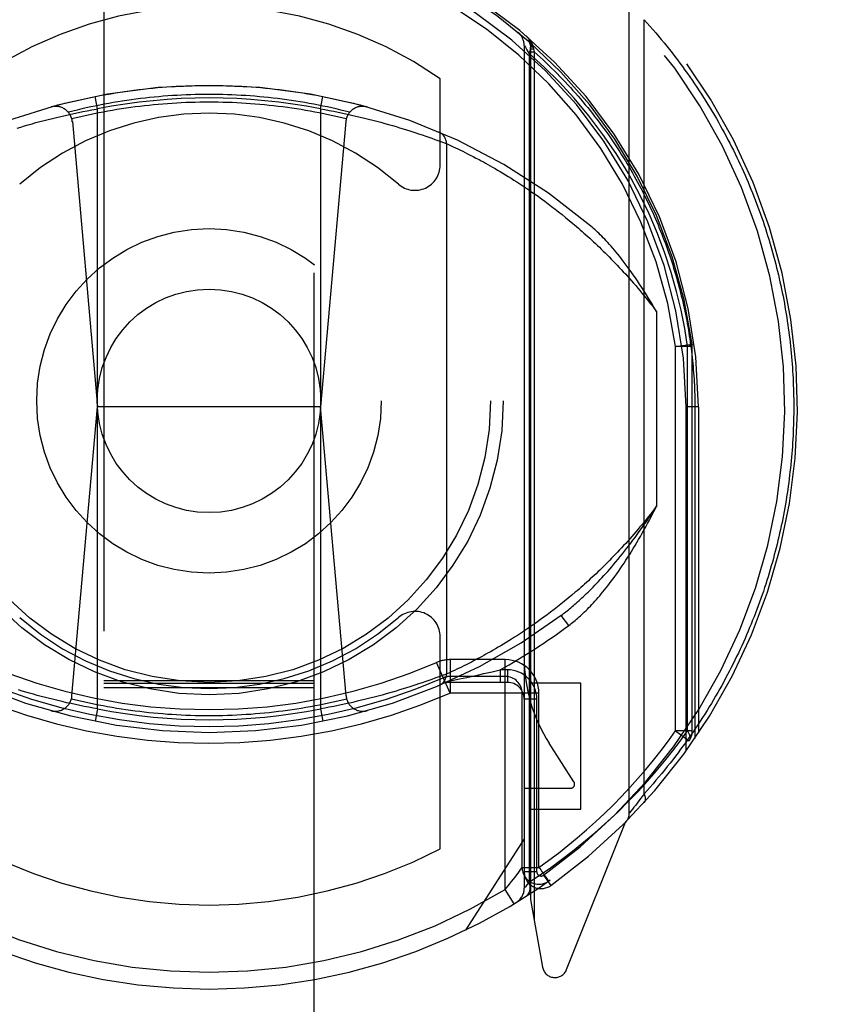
# Model space of a CAD drawing. Header units: inches. Extents: x 0 to 200, y 0 to 130.
# Tile 16 of 91: x 58.438 to 59.393, y 37.773 to 38.945. Entities that reach past the tile are written whole.
import ezdxf

# ---------------------------------------------------------------- set-up
doc = ezdxf.new("R2010")
doc.units = ezdxf.units.IN
doc.header["$LTSCALE"] = 11.011777
doc.header["$MEASUREMENT"] = 0
doc.linetypes.add('HIDDEN', pattern=[0.2, 0.1, -0.1])
doc.layers.get('0').update_dxf_attribs({"linetype": 'CONTINUOUS'})
doc.layers.add('DEFAULT_2', color=8, linetype='HIDDEN')
doc.layers.add('DIMENSIONS', color=7, linetype='CONTINUOUS')
doc.styles.get("Standard").update_dxf_attribs({"font": 'arial.ttf'})
doc.dimstyles.new('DIMSTYLE_1', dxfattribs={"dimtxt": 0.883298, "dimasz": 1.17773, "dimexe": 0.09, "dimexo": 0.07, "dimgap": 0.0375, "dimtad": 0, "dimtih": 1, "dimtoh": 1, "dimzin": 4, "dimdsep": 46, "dimtxsty": 'Standard', "dimblk": '_FILLED', "dimblk1": '_FILLED', "dimblk2": '_FILLED', "dimcen": 0.09, "dimazin": 1, "dimtfac": 1, "dimtofl": 0, "dimtmove": 0, "dimatfit": 3, "dimldrblk": '_FILLED', "dimfxl": 0, "dimtolj": 1, "dimtzin": 4, "dimarcsym": 0})

# ---------------------------------------------------------------- blocks, each defined once
blk = doc.blocks.new('_FILLED')
at = {"color": 0, "linetype": 'ByBlock'}
blk.add_solid([(0, 0), (-1, 0.2), (-1, -0.2)], dxfattribs=at)
blk = doc.blocks.new('*D13')
at = {"layer": 'DIMENSIONS', "color": 2, "linetype": 'Continuous'}
for p, q in [((57.8507, 72.5863), (55.5903, 72.5863)), ((61.4757, 72.5863), (63.8312, 72.5863))]:
    blk.add_line(p, q, dxfattribs=at)
at = {"layer": 'DIMENSIONS', "color": 2, "linetype": 'Continuous', "xscale": 1.1777301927, "yscale": 1.1777301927, "zscale": 1.1777301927}
blk.add_blockref('_FILLED', (57.8507, 72.5863), dxfattribs=at)
at = {"layer": 'DIMENSIONS', "color": 2, "linetype": 'Continuous', "xscale": 1.1777301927, "yscale": 1.1777301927, "zscale": 1.1777301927, "rotation": 180}
blk.add_blockref('_FILLED', (61.4757, 72.5863), dxfattribs=at)
at = {"layer": 'DIMENSIONS', "color": 2, "linetype": 'Continuous', "insert": (55.1486, 73.0279), "char_height": 0.8833, "width": 2.400337, "attachment_point": 3, "line_spacing_factor": 0.9}
blk.add_mtext('3.63', dxfattribs=at)

msp = doc.modelspace()

# ---------------------------------------------------------------- linework, layer by layer
at = {"layer": 'DEFAULT_2', "color": 8, "linetype": 'HIDDEN'}
for p, q in [((58.5382, 61.3423), (58.5382, 35.3405)), ((58.7882, 35.3405), (58.7882, 61.3423)), ((59.1632, 38.0007), (59.1632, 38.9682)), ((59.1808, 38.0238), (59.1808, 38.9451)), ((59.0382, 38.9146), (59.0382, 37.9115)), ((59.0385, 38.914), (59.0396, 38.9123)), ((59.0396, 38.9123), (59.0414, 38.9092)), ((59.0414, 38.9092), (59.0441, 38.9047)), ((59.0441, 38.9048), (59.0441, 37.9188)), ((59.0457, 38.9144), (59.0457, 38.9144)), ((59.0457, 38.9144), (59.0457, 37.8982)), ((59.0457, 38.9106), (59.0491, 38.9106)), ((59.0457, 38.9068), (59.0501, 38.9068)), ((59.0487, 38.9132), (59.0489, 38.9125)), ((59.0489, 38.9125), (59.0491, 38.9106)), ((59.0491, 38.9106), (59.0501, 38.9068)), ((59.0501, 38.9068), (59.0501, 37.8733)), ((58.9382, 38.7721), (58.9382, 38.8749)), ((58.5307, 38.839), (58.5278, 38.8538)), ((58.7957, 38.839), (58.7986, 38.8538)), ((58.5025, 38.8335), (58.5078, 38.8346)), ((58.5078, 38.8346), (58.5131, 38.8357)), ((58.5131, 38.8357), (58.5183, 38.8368)), ((58.5183, 38.8368), (58.5236, 38.8378)), ((58.5307, 38.1249), (58.5307, 38.839)), ((58.7957, 38.839), (58.801, 38.8381)), ((58.7957, 38.839), (58.7957, 38.1249)), ((58.801, 38.8381), (58.8063, 38.8371)), ((58.8063, 38.8371), (58.8116, 38.8361)), ((58.8116, 38.8361), (58.8169, 38.835)), ((58.8169, 38.835), (58.8222, 38.8339)), ((58.4526, 38.8213), (58.4573, 38.8226)), ((58.4573, 38.8226), (58.462, 38.8238)), ((58.462, 38.8238), (58.4669, 38.8251)), ((58.4669, 38.8251), (58.4718, 38.8264)), ((58.4718, 38.8264), (58.4768, 38.8276)), ((58.4768, 38.8276), (58.4818, 38.8288)), ((58.4818, 38.8288), (58.4869, 38.8301)), ((58.4869, 38.8301), (58.4921, 38.8312)), ((58.4921, 38.8312), (58.4973, 38.8324)), ((58.4973, 38.8324), (58.5025, 38.8335)), ((58.5006, 38.8238), (58.5307, 38.4845)), ((58.8259, 38.8238), (58.7957, 38.4845)), ((58.8222, 38.8339), (58.8274, 38.8328)), ((58.8274, 38.8328), (58.8326, 38.8316)), ((58.8326, 38.8316), (58.8378, 38.8305)), ((58.8378, 38.8305), (58.8429, 38.8293)), ((58.8429, 38.8293), (58.848, 38.828)), ((58.848, 38.828), (58.853, 38.8268)), ((58.853, 38.8268), (58.8579, 38.8255)), ((58.8579, 38.8255), (58.8628, 38.8243)), ((58.8628, 38.8243), (58.8676, 38.823)), ((58.8676, 38.823), (58.8723, 38.8217)), ((58.4351, 38.8162), (58.4393, 38.8174)), ((58.4393, 38.8174), (58.4436, 38.8187)), ((58.4436, 38.8187), (58.4481, 38.82)), ((58.4481, 38.82), (58.4526, 38.8213)), ((58.8723, 38.8217), (58.8769, 38.8204)), ((58.8769, 38.8204), (58.8813, 38.8191)), ((58.8813, 38.8191), (58.8857, 38.8179)), ((58.8857, 38.8179), (58.89, 38.8166)), ((58.89, 38.8166), (58.8941, 38.8153)), ((58.8941, 38.8153), (58.8981, 38.8141)), ((58.8981, 38.8141), (58.902, 38.8129)), ((58.902, 38.8129), (58.9057, 38.8117)), ((58.9057, 38.8117), (58.9092, 38.8105)), ((58.9092, 38.8105), (58.9126, 38.8094)), ((58.9126, 38.8094), (58.9169, 38.808)), ((58.9169, 38.808), (58.921, 38.8066)), ((58.921, 38.8066), (58.9247, 38.8053)), ((58.9247, 38.8053), (58.9281, 38.8041)), ((58.9281, 38.8041), (58.932, 38.8027)), ((58.932, 38.8027), (58.9354, 38.8015)), ((58.9354, 38.8015), (58.9388, 38.8002)), ((58.9388, 38.8002), (58.9423, 38.7989)), ((58.9423, 38.7989), (58.9455, 38.7977)), ((58.9455, 38.7977), (58.9456, 38.7976)), ((58.9456, 38.7976), (58.9457, 38.7976)), ((58.9457, 38.7976), (58.9458, 38.7976)), ((58.9457, 38.7976), (58.9457, 38.1664)), ((58.9458, 38.7976), (58.9482, 38.7965)), ((58.9482, 38.7965), (58.9511, 38.7951)), ((58.9511, 38.7951), (58.9538, 38.7939)), ((58.9538, 38.7939), (58.9563, 38.7927)), ((58.9563, 38.7927), (58.9592, 38.7913)), ((58.9592, 38.7913), (58.9624, 38.7898)), ((58.9624, 38.7898), (58.965, 38.7885)), ((58.965, 38.7885), (58.9678, 38.7871)), ((58.9678, 38.7871), (58.9708, 38.7856)), ((58.9708, 38.7856), (58.974, 38.784)), ((58.974, 38.784), (58.9773, 38.7823)), ((58.9773, 38.7823), (58.9808, 38.7805)), ((58.9808, 38.7805), (58.9844, 38.7786)), ((58.9844, 38.7786), (58.987, 38.7772)), ((58.987, 38.7772), (58.9896, 38.7758)), ((58.9896, 38.7758), (58.9922, 38.7743)), ((58.9922, 38.7743), (58.995, 38.7728)), ((58.995, 38.7728), (58.9978, 38.7712)), ((58.9978, 38.7712), (59.0006, 38.7696)), ((59.0006, 38.7696), (59.0036, 38.7679)), ((59.0036, 38.7679), (59.0066, 38.7661)), ((59.0066, 38.7661), (59.0096, 38.7643)), ((59.0096, 38.7643), (59.0128, 38.7624)), ((59.0128, 38.7624), (59.016, 38.7605)), ((59.016, 38.7605), (59.0192, 38.7585)), ((59.0192, 38.7585), (59.0225, 38.7564)), ((59.0225, 38.7564), (59.0259, 38.7543)), ((59.0259, 38.7543), (59.0294, 38.7521)), ((59.0294, 38.7521), (59.0328, 38.7498)), ((59.0328, 38.7498), (59.0364, 38.7475)), ((59.0364, 38.7475), (59.04, 38.7451)), ((59.04, 38.7451), (59.0437, 38.7426)), ((59.0437, 38.7426), (59.0474, 38.74)), ((59.0474, 38.74), (59.0512, 38.7374)), ((59.0512, 38.7374), (59.055, 38.7347)), ((59.055, 38.7347), (59.0589, 38.7319)), ((59.0589, 38.7319), (59.0628, 38.729)), ((59.0628, 38.729), (59.0668, 38.726)), ((59.0668, 38.726), (59.0708, 38.723)), ((59.0708, 38.723), (59.0749, 38.7198)), ((59.0749, 38.7198), (59.079, 38.7166)), ((59.079, 38.7166), (59.0832, 38.7133)), ((59.0832, 38.7133), (59.0874, 38.7099)), ((59.0874, 38.7099), (59.0917, 38.7063)), ((59.1957, 38.5979), (59.1957, 38.3661)), ((59.2182, 38.5561), (59.238, 38.5588)), ((59.2182, 38.0986), (59.2182, 38.5562)), ((59.2382, 38.5561), (59.2182, 38.5561)), ((59.2324, 38.0986), (59.2324, 38.5562)), ((59.2382, 38.5561), (59.238, 38.5588)), ((59.2382, 38.0986), (59.2382, 38.5561)), ((58.5001, 38.1403), (58.5307, 38.4845)), ((58.7957, 38.4845), (58.5307, 38.4845)), ((58.8263, 38.1403), (58.7957, 38.4845)), ((59.2457, 38.4845), (59.2307, 38.4844)), ((59.2307, 38.0747), (59.2307, 38.4844)), ((59.2457, 38.4845), (59.2413, 38.4844)), ((59.2413, 38.4844), (59.2413, 38.0898)), ((59.2457, 38.4845), (59.2457, 38.0963)), ((59.099, 38.2637), (59.0947, 38.2601)), ((59.0819, 38.2496), (59.0778, 38.2464)), ((59.0861, 38.253), (59.0819, 38.2496)), ((59.0904, 38.2565), (59.0861, 38.253)), ((59.0947, 38.2601), (59.0904, 38.2565)), ((59.0656, 38.237), (59.0616, 38.2341)), ((59.0696, 38.2401), (59.0656, 38.237)), ((59.0737, 38.2432), (59.0696, 38.2401)), ((59.0778, 38.2464), (59.0737, 38.2432)), ((59.0501, 38.2258), (59.0463, 38.2232)), ((59.0539, 38.2285), (59.0501, 38.2258)), ((59.0577, 38.2312), (59.0539, 38.2285)), ((59.0616, 38.2341), (59.0577, 38.2312)), ((59.0912, 38.2242), (59.0822, 38.2362)), ((59.0336, 38.2146), (59.0301, 38.2123)), ((59.0372, 38.217), (59.0336, 38.2146)), ((59.0463, 38.2232), (59.0426, 38.2206)), ((58.9382, 37.9582), (58.9382, 38.2109)), ((59.0134, 38.2019), (59.0103, 38.2)), ((59.0166, 38.2039), (59.0134, 38.2019)), ((59.0199, 38.2059), (59.0166, 38.2039)), ((59.0232, 38.208), (59.0199, 38.2059)), ((59.0266, 38.2101), (59.0232, 38.208)), ((59.0301, 38.2123), (59.0266, 38.2101)), ((58.9927, 38.1899), (58.99, 38.1884)), ((58.9955, 38.1915), (58.9927, 38.1899)), ((58.9983, 38.193), (58.9955, 38.1915)), ((59.0012, 38.1947), (58.9983, 38.193)), ((59.0042, 38.1964), (59.0012, 38.1947)), ((59.0072, 38.1982), (59.0042, 38.1964)), ((59.0103, 38.2), (59.0072, 38.1982)), ((58.9499, 38.1435), (58.934, 38.1802)), ((59.0157, 38.1835), (58.9499, 38.1835)), ((58.9499, 38.1835), (58.9499, 38.1435)), ((58.9722, 38.179), (58.9691, 38.1775)), ((58.9754, 38.1807), (58.9722, 38.179)), ((58.9788, 38.1824), (58.9754, 38.1807)), ((58.9824, 38.1843), (58.9788, 38.1824)), ((58.9849, 38.1856), (58.9824, 38.1843)), ((58.9874, 38.187), (58.9849, 38.1856)), ((58.99, 38.1884), (58.9874, 38.187)), ((59.0157, 37.91), (59.0157, 38.1835)), ((58.9457, 38.1664), (58.9456, 38.1663)), ((58.9466, 38.1668), (58.9458, 38.1664)), ((58.9494, 38.168), (58.9466, 38.1668)), ((58.9522, 38.1693), (58.9494, 38.168)), ((58.9551, 38.1707), (58.9522, 38.1693)), ((58.9579, 38.172), (58.9551, 38.1707)), ((58.961, 38.1735), (58.9579, 38.172)), ((58.9635, 38.1747), (58.961, 38.1735)), ((58.9662, 38.176), (58.9635, 38.1747)), ((58.9691, 38.1775), (58.9662, 38.176)), ((58.981, 38.1648), (58.9902, 38.1669)), ((58.9902, 38.1669), (58.9999, 38.1692)), ((58.9999, 38.1692), (59.0097, 38.1715)), ((59.0182, 38.1715), (59.0097, 38.1715)), ((59.0097, 38.1715), (59.0097, 38.1565)), ((59.0182, 38.1715), (59.0182, 38.1565)), ((58.5382, 38.1587), (58.7882, 38.1587)), ((58.5382, 38.1555), (58.7882, 38.1555)), ((58.9169, 38.156), (58.9126, 38.1546)), ((58.921, 38.1574), (58.9169, 38.156)), ((58.9247, 38.1587), (58.921, 38.1574)), ((58.9281, 38.1599), (58.9247, 38.1587)), ((58.932, 38.1613), (58.9281, 38.1599)), ((58.9354, 38.1625), (58.932, 38.1613)), ((58.9388, 38.1638), (58.9354, 38.1625)), ((58.9423, 38.1651), (58.9388, 38.1638)), ((58.9456, 38.1663), (58.9423, 38.1651)), ((59.0182, 38.1565), (58.9457, 38.1565)), ((58.9487, 38.1578), (58.9611, 38.1605)), ((59.0157, 38.1635), (58.9499, 38.1635)), ((58.9611, 38.1605), (58.9699, 38.1624)), ((58.9699, 38.1624), (58.9786, 38.1643)), ((58.9786, 38.1643), (58.981, 38.1648)), ((59.1057, 38.1554), (59.0457, 38.1554)), ((59.1057, 38.0054), (59.1057, 38.1554)), ((58.4407, 38.1461), (58.4365, 38.1474)), ((58.4451, 38.1448), (58.4407, 38.1461)), ((58.4496, 38.1435), (58.4451, 38.1448)), ((58.4542, 38.1423), (58.4496, 38.1435)), ((58.5382, 38.1504), (58.7882, 38.1504)), ((58.8784, 38.144), (58.8738, 38.1427)), ((58.8813, 38.1448), (58.8784, 38.144)), ((58.8857, 38.1461), (58.8813, 38.1448)), ((58.89, 38.1474), (58.8857, 38.1461)), ((58.8941, 38.1486), (58.89, 38.1474)), ((58.8981, 38.1499), (58.8941, 38.1486)), ((58.902, 38.1511), (58.8981, 38.1499)), ((58.9057, 38.1523), (58.902, 38.1511)), ((58.9092, 38.1534), (58.9057, 38.1523)), ((58.9126, 38.1546), (58.9092, 38.1534)), ((59.0557, 38.1435), (58.9498, 38.1435)), ((59.0357, 37.9362), (59.0357, 38.1435)), ((59.0557, 37.9362), (59.0557, 38.1435)), ((58.4589, 38.141), (58.4542, 38.1423)), ((58.4636, 38.1397), (58.4589, 38.141)), ((58.4685, 38.1384), (58.4636, 38.1397)), ((58.4734, 38.1372), (58.4685, 38.1384)), ((58.4785, 38.1359), (58.4734, 38.1372)), ((58.4835, 38.1347), (58.4785, 38.1359)), ((58.4886, 38.1335), (58.4835, 38.1347)), ((58.4938, 38.1323), (58.4886, 38.1335)), ((58.499, 38.1312), (58.4938, 38.1323)), ((58.5043, 38.13), (58.499, 38.1312)), ((58.8274, 38.1312), (58.8222, 38.13)), ((58.8326, 38.1323), (58.8274, 38.1312)), ((58.8446, 38.1351), (58.8395, 38.1339)), ((58.8497, 38.1363), (58.8446, 38.1351)), ((58.8546, 38.1376), (58.8497, 38.1363)), ((58.8596, 38.1388), (58.8546, 38.1376)), ((58.8644, 38.1401), (58.8596, 38.1388)), ((58.8692, 38.1414), (58.8644, 38.1401)), ((58.8738, 38.1427), (58.8692, 38.1414)), ((59.0532, 38.1365), (59.0382, 38.1365)), ((59.0532, 37.931), (59.0532, 38.1365)), ((58.5095, 38.129), (58.5043, 38.13)), ((58.5148, 38.1279), (58.5095, 38.129)), ((58.5201, 38.1269), (58.5148, 38.1279)), ((58.5254, 38.1259), (58.5201, 38.1269)), ((58.5307, 38.1249), (58.5254, 38.1259)), ((58.5307, 38.1249), (58.5278, 38.1102)), ((58.801, 38.1259), (58.7957, 38.1249)), ((58.7957, 38.1249), (58.7986, 38.1102)), ((58.8063, 38.1269), (58.801, 38.1259)), ((58.8116, 38.1279), (58.8063, 38.1269)), ((58.8169, 38.129), (58.8116, 38.1279)), ((58.8222, 38.13), (58.8169, 38.129)), ((59.2382, 38.0986), (59.2182, 38.0986)), ((59.2182, 38.0986), (59.2345, 38.087)), ((59.0974, 38.0381), (59.068, 38.084)), ((59.0382, 38.0304), (59.0932, 38.0304)), ((59.1747, 38.0156), (59.1726, 38.0128)), ((59.1766, 38.0181), (59.1747, 38.0156)), ((59.1786, 38.0208), (59.1766, 38.0181)), ((59.1808, 38.0238), (59.1786, 38.0208)), ((59.0457, 38.0054), (59.1057, 38.0054)), ((59.1652, 38.0032), (59.1635, 38.0011)), ((59.167, 38.0055), (59.1652, 38.0032)), ((59.1688, 38.0079), (59.167, 38.0055)), ((59.1708, 38.0104), (59.1688, 38.0079)), ((59.1726, 38.0128), (59.1708, 38.0104)), ((59.1633, 38.0008), (59.1632, 38.0007)), ((59.1635, 38.0011), (59.1633, 38.0009)), ((59.1633, 38.0009), (59.1633, 38.0008)), ((59.0886, 37.8147), (59.1588, 37.9901)), ((59.0382, 37.9704), (58.9682, 37.8614)), ((59.0357, 37.9362), (59.0557, 37.9362)), ((59.0532, 37.931), (59.0382, 37.931)), ((59.0611, 37.9269), (59.0698, 37.9147)), ((59.0157, 37.91), (59.0208, 37.9162)), ((59.0261, 37.8929), (59.0157, 37.91)), ((59.0415, 37.9155), (59.0396, 37.9132)), ((59.0441, 37.9188), (59.0415, 37.9155)), ((59.0666, 37.9194), (59.067, 37.9197)), ((59.067, 37.9197), (59.0673, 37.9199)), ((59.067, 37.9197), (59.0673, 37.9199)), ((59.0457, 37.8982), (59.0599, 37.8176))]:
    msp.add_line(p, q, dxfattribs=at)
for points in [[(59.1808, 38.9451), (59.1843, 38.9412), (59.1878, 38.9373), (59.1912, 38.9334), (59.1946, 38.9294), (59.198, 38.9255), (59.2013, 38.9215), (59.2046, 38.9175), (59.2078, 38.9135), (59.211, 38.9095), (59.2142, 38.9055), (59.2173, 38.9015), (59.2204, 38.8974), (59.2234, 38.8934), (59.2264, 38.8893), (59.2294, 38.8852), (59.2323, 38.8811), (59.2352, 38.8771), (59.238, 38.873), (59.2408, 38.8689), (59.2436, 38.8647), (59.2463, 38.8606), (59.249, 38.8565), (59.2516, 38.8524), (59.2543, 38.8482), (59.2568, 38.8441), (59.2594, 38.8399), (59.2619, 38.8358), (59.2644, 38.8316), (59.2668, 38.8274), (59.2692, 38.8233), (59.2715, 38.8191), (59.2739, 38.8149), (59.2761, 38.8107), (59.2784, 38.8065), (59.2806, 38.8023), (59.2828, 38.7981), (59.2849, 38.7939), (59.287, 38.7897), (59.2891, 38.7855), (59.2912, 38.7813), (59.2932, 38.7771), (59.2952, 38.7729), (59.2971, 38.7687), (59.299, 38.7644), (59.3009, 38.7602), (59.3027, 38.756), (59.3045, 38.7518), (59.3063, 38.7475), (59.308, 38.7433), (59.3098, 38.7391), (59.3114, 38.7348), (59.3131, 38.7306), (59.3147, 38.7264), (59.3163, 38.7221), (59.3178, 38.7179), (59.3194, 38.7136), (59.3208, 38.7094), (59.3223, 38.7052), (59.3237, 38.7009), (59.3251, 38.6967), (59.3265, 38.6924), (59.3278, 38.6882), (59.3291, 38.6839), (59.3304, 38.6797), (59.3317, 38.6755), (59.3329, 38.6712), (59.3341, 38.667), (59.3352, 38.6627), (59.3364, 38.6585), (59.3375, 38.6542), (59.3385, 38.65), (59.3396, 38.6458), (59.3406, 38.6415), (59.3416, 38.6373), (59.3425, 38.633), (59.3435, 38.6288), (59.3444, 38.6245), (59.3452, 38.6203), (59.3461, 38.6161), (59.3469, 38.6118), (59.3477, 38.6076), (59.3484, 38.6033), (59.3492, 38.5991), (59.3499, 38.5949), (59.3506, 38.5906), (59.3512, 38.5864), (59.3518, 38.5821), (59.3524, 38.5779), (59.353, 38.5737), (59.3535, 38.5694), (59.3541, 38.5652), (59.3545, 38.5609), (59.355, 38.5567), (59.3554, 38.5525), (59.3559, 38.5482), (59.3562, 38.544), (59.3566, 38.5397), (59.3569, 38.5355), (59.3572, 38.5312), (59.3575, 38.527), (59.3578, 38.5228), (59.358, 38.5185), (59.3582, 38.5143), (59.3583, 38.51), (59.3585, 38.5058), (59.3586, 38.5015), (59.3587, 38.4973), (59.3588, 38.493), (59.3588, 38.4887), (59.3588, 38.4845)], [(59.0404, 38.9258), (59.0406, 38.9257), (59.0408, 38.9255), (59.041, 38.9253), (59.0412, 38.9252), (59.0414, 38.925), (59.0416, 38.9248), (59.0418, 38.9246), (59.0419, 38.9245), (59.0421, 38.9243), (59.0423, 38.9241), (59.0425, 38.9239), (59.0427, 38.9237), (59.0428, 38.9236), (59.043, 38.9234), (59.0432, 38.9232), (59.0433, 38.923), (59.0435, 38.9228), (59.0437, 38.9226), (59.0438, 38.9224), (59.044, 38.9222), (59.0442, 38.922), (59.0443, 38.9218), (59.0445, 38.9216), (59.0446, 38.9214), (59.0448, 38.9212), (59.0449, 38.921), (59.0451, 38.9208), (59.0452, 38.9206), (59.0454, 38.9204), (59.0455, 38.9202), (59.0457, 38.9199), (59.0458, 38.9197), (59.0459, 38.9195), (59.0461, 38.9193), (59.0462, 38.9191), (59.0463, 38.9189), (59.0465, 38.9186), (59.0466, 38.9184), (59.0467, 38.9182), (59.0468, 38.918), (59.047, 38.9177), (59.0471, 38.9175), (59.0472, 38.9173), (59.0473, 38.9171), (59.0474, 38.9168), (59.0475, 38.9166), (59.0476, 38.9164), (59.0477, 38.9161), (59.0478, 38.9159), (59.0479, 38.9157), (59.048, 38.9154), (59.0481, 38.9152), (59.0482, 38.9149), (59.0483, 38.9147), (59.0484, 38.9145), (59.0484, 38.9142), (59.0485, 38.914), (59.0486, 38.9137), (59.0487, 38.9135), (59.0487, 38.9132)], [(59.0441, 38.9047), (59.0449, 38.907), (59.0455, 38.9093), (59.0458, 38.9115), (59.0459, 38.9135), (59.0456, 38.9154), (59.045, 38.9171), (59.0441, 38.9186), (59.043, 38.9198)], [(59.0382, 38.9146), (59.0383, 38.9145), (59.0385, 38.914)], [(59.1754, 38.7375), (59.1621, 38.762), (59.1475, 38.7857), (59.1318, 38.8087), (59.115, 38.8308), (59.0975, 38.8516), (59.0797, 38.871), (59.0619, 38.8887), (59.0441, 38.9048)], [(59.0456, 38.9159), (59.0457, 38.9158), (59.0457, 38.9157), (59.0457, 38.9156), (59.0457, 38.9155), (59.0458, 38.9154), (59.0458, 38.9153), (59.0459, 38.9152), (59.0459, 38.9151), (59.046, 38.9151), (59.0461, 38.915), (59.0461, 38.9149), (59.0462, 38.9148), (59.0463, 38.9147), (59.0464, 38.9146), (59.0465, 38.9145), (59.0466, 38.9144), (59.0467, 38.9143), (59.0468, 38.9142), (59.047, 38.9141), (59.0471, 38.9141), (59.0472, 38.914), (59.0474, 38.9139), (59.0475, 38.9138), (59.0477, 38.9137), (59.0479, 38.9136), (59.048, 38.9136), (59.0482, 38.9135), (59.0484, 38.9134), (59.0485, 38.9133), (59.0487, 38.9132)], [(59.0457, 38.9143), (59.0457, 38.9142), (59.0458, 38.9142), (59.0458, 38.9141), (59.0458, 38.914), (59.0459, 38.914), (59.0459, 38.9139), (59.046, 38.9138), (59.046, 38.9138), (59.0461, 38.9137), (59.0462, 38.9137), (59.0463, 38.9136), (59.0463, 38.9135), (59.0464, 38.9135), (59.0465, 38.9134), (59.0466, 38.9133), (59.0467, 38.9133), (59.0469, 38.9132), (59.047, 38.9132), (59.0471, 38.9131), (59.0472, 38.9131), (59.0474, 38.913), (59.0475, 38.9129), (59.0477, 38.9129), (59.0478, 38.9128), (59.048, 38.9128), (59.0482, 38.9127), (59.0483, 38.9127), (59.0485, 38.9126), (59.0487, 38.9126), (59.0489, 38.9125)], [(59.0501, 38.9068), (59.0536, 38.9036), (59.0571, 38.9005), (59.0606, 38.8973), (59.064, 38.894), (59.0674, 38.8908), (59.0708, 38.8876), (59.0741, 38.8843), (59.0774, 38.881), (59.0806, 38.8777), (59.0838, 38.8744), (59.0869, 38.8711), (59.0901, 38.8677), (59.0932, 38.8644), (59.0962, 38.861), (59.0992, 38.8576), (59.1022, 38.8542), (59.1051, 38.8508), (59.108, 38.8474), (59.1109, 38.844), (59.1137, 38.8405), (59.1165, 38.8371), (59.1193, 38.8336), (59.122, 38.8301), (59.1247, 38.8266), (59.1273, 38.8232), (59.1299, 38.8197), (59.1325, 38.8161), (59.1351, 38.8126), (59.1376, 38.8091), (59.14, 38.8056), (59.1425, 38.802), (59.1449, 38.7985), (59.1472, 38.7949), (59.1496, 38.7914), (59.1519, 38.7878), (59.1541, 38.7842), (59.1564, 38.7806), (59.1586, 38.777), (59.1608, 38.7735), (59.1629, 38.7699), (59.165, 38.7663), (59.1671, 38.7627), (59.1691, 38.759), (59.1711, 38.7554), (59.1731, 38.7518), (59.175, 38.7482), (59.1769, 38.7446), (59.1788, 38.7409), (59.1806, 38.7373), (59.1825, 38.7337), (59.1842, 38.73), (59.186, 38.7264), (59.1877, 38.7228), (59.1894, 38.7191), (59.1911, 38.7155), (59.1927, 38.7118), (59.1943, 38.7082), (59.1959, 38.7045), (59.1974, 38.7008), (59.1989, 38.6972), (59.2004, 38.6935), (59.2019, 38.6899), (59.2033, 38.6862), (59.2047, 38.6825), (59.2061, 38.6789), (59.2074, 38.6752), (59.2087, 38.6715), (59.21, 38.6679), (59.2113, 38.6642), (59.2125, 38.6605), (59.2137, 38.6569), (59.2149, 38.6532), (59.216, 38.6495), (59.2171, 38.6459), (59.2182, 38.6422), (59.2193, 38.6385), (59.2203, 38.6349), (59.2214, 38.6312), (59.2223, 38.6275), (59.2233, 38.6239), (59.2242, 38.6202), (59.2251, 38.6165), (59.226, 38.6129), (59.2269, 38.6092), (59.2277, 38.6055), (59.2285, 38.6019), (59.2293, 38.5982), (59.2301, 38.5945), (59.2308, 38.5909), (59.2315, 38.5872), (59.2322, 38.5835), (59.2328, 38.5799), (59.2335, 38.5762), (59.2341, 38.5725), (59.2346, 38.5689), (59.2352, 38.5652), (59.2357, 38.5615), (59.2362, 38.5579), (59.2367, 38.5542), (59.2372, 38.5505), (59.2376, 38.5469), (59.238, 38.5432), (59.2384, 38.5395), (59.2388, 38.5359), (59.2391, 38.5322), (59.2394, 38.5285), (59.2397, 38.5249), (59.24, 38.5212), (59.2402, 38.5175), (59.2404, 38.5139), (59.2406, 38.5102), (59.2408, 38.5065), (59.2409, 38.5028), (59.2411, 38.4992), (59.2412, 38.4955), (59.2412, 38.4918), (59.2413, 38.4881), (59.2413, 38.4844)], [(58.4753, 38.8413), (58.4807, 38.8428), (58.4861, 38.8442), (58.4915, 38.8456), (58.4969, 38.8469), (58.5024, 38.8482), (58.5078, 38.8495), (58.5133, 38.8507), (58.5188, 38.8519), (58.5242, 38.853), (58.5297, 38.8541), (58.5352, 38.8552), (58.5407, 38.8562), (58.5462, 38.8571), (58.5518, 38.858), (58.5573, 38.8589), (58.5628, 38.8597), (58.5684, 38.8605), (58.5739, 38.8613), (58.5795, 38.862), (58.585, 38.8626), (58.5906, 38.8632), (58.5962, 38.8638), (58.6017, 38.8643), (58.6073, 38.8647), (58.6129, 38.8652), (58.6185, 38.8655), (58.6241, 38.8659), (58.6297, 38.8662), (58.6352, 38.8664), (58.6408, 38.8666), (58.6464, 38.8668), (58.652, 38.8669), (58.6576, 38.867), (58.6632, 38.867), (58.6688, 38.867), (58.6744, 38.8669), (58.68, 38.8668), (58.6856, 38.8666), (58.6912, 38.8664), (58.6968, 38.8662), (58.7024, 38.8659), (58.708, 38.8655), (58.7135, 38.8652), (58.7191, 38.8647), (58.7247, 38.8643), (58.7303, 38.8638), (58.7358, 38.8632), (58.7414, 38.8626), (58.747, 38.862), (58.7525, 38.8613), (58.7581, 38.8605), (58.7636, 38.8597), (58.7691, 38.8589), (58.7747, 38.858), (58.7802, 38.8571), (58.7857, 38.8562), (58.7912, 38.8552), (58.7967, 38.8541), (58.8022, 38.853), (58.8077, 38.8519), (58.8132, 38.8507), (58.8186, 38.8495), (58.8241, 38.8482), (58.8295, 38.8469), (58.8349, 38.8456), (58.8404, 38.8442), (58.8458, 38.8428), (58.8512, 38.8413)], [(58.8306, 38.835), (58.8253, 38.8363), (58.82, 38.8376), (58.8146, 38.8389), (58.8093, 38.8401), (58.804, 38.8413), (58.7986, 38.8424), (58.7933, 38.8435), (58.7879, 38.8445), (58.7825, 38.8455), (58.7772, 38.8464), (58.7718, 38.8473), (58.7664, 38.8482), (58.761, 38.849), (58.7556, 38.8498), (58.7502, 38.8505), (58.7448, 38.8512), (58.7394, 38.8518), (58.7339, 38.8524), (58.7285, 38.853), (58.7231, 38.8535), (58.7177, 38.854), (58.7122, 38.8544), (58.7068, 38.8548), (58.7013, 38.8551), (58.6959, 38.8554), (58.6905, 38.8556), (58.685, 38.8558), (58.6796, 38.856), (58.6741, 38.8561), (58.6687, 38.8562), (58.6632, 38.8562), (58.6578, 38.8562), (58.6523, 38.8561), (58.6469, 38.856), (58.6414, 38.8558), (58.636, 38.8556), (58.6305, 38.8554), (58.6251, 38.8551), (58.6197, 38.8548), (58.6142, 38.8544), (58.6088, 38.854), (58.6033, 38.8535), (58.5979, 38.853), (58.5925, 38.8524), (58.5871, 38.8518), (58.5817, 38.8512), (58.5762, 38.8505), (58.5708, 38.8498), (58.5654, 38.849), (58.56, 38.8482), (58.5547, 38.8473), (58.5493, 38.8464), (58.5439, 38.8455), (58.5385, 38.8445), (58.5332, 38.8435), (58.5278, 38.8424), (58.5225, 38.8413), (58.5171, 38.8401), (58.5118, 38.8389), (58.5065, 38.8376), (58.5012, 38.8363), (58.4959, 38.835)], [(58.4999, 38.8274), (58.5052, 38.8287), (58.5106, 38.83), (58.5159, 38.8312), (58.5213, 38.8324), (58.5267, 38.8335), (58.5321, 38.8346), (58.5375, 38.8356), (58.5429, 38.8366), (58.5483, 38.8376), (58.5537, 38.8385), (58.5592, 38.8393), (58.5646, 38.8401), (58.57, 38.8409), (58.5755, 38.8417), (58.5809, 38.8423), (58.5864, 38.843), (58.5919, 38.8436), (58.5973, 38.8441), (58.6028, 38.8446), (58.6083, 38.8451), (58.6138, 38.8455), (58.6193, 38.8459), (58.6248, 38.8462), (58.6302, 38.8465), (58.6357, 38.8468), (58.6412, 38.847), (58.6467, 38.8471), (58.6522, 38.8472), (58.6577, 38.8473), (58.6632, 38.8473)], [(58.6632, 38.8473), (58.6687, 38.8473), (58.6742, 38.8472), (58.6797, 38.8471), (58.6852, 38.847), (58.6907, 38.8468), (58.6962, 38.8465), (58.7017, 38.8462), (58.7072, 38.8459), (58.7127, 38.8455), (58.7181, 38.8451), (58.7236, 38.8446), (58.7291, 38.8441), (58.7346, 38.8436), (58.74, 38.843), (58.7455, 38.8423), (58.7509, 38.8417), (58.7564, 38.8409), (58.7618, 38.8401), (58.7673, 38.8393), (58.7727, 38.8385), (58.7781, 38.8376), (58.7835, 38.8366), (58.7889, 38.8356), (58.7943, 38.8346), (58.7997, 38.8335), (58.8051, 38.8324), (58.8105, 38.8312), (58.8159, 38.83), (58.8212, 38.8287), (58.8265, 38.8274)], [(58.5236, 38.8378), (58.529, 38.8387), (58.5307, 38.839)], [(59.2324, 38.5562), (59.2291, 38.5776), (59.2248, 38.5994), (59.2195, 38.6217), (59.2132, 38.6443), (59.2056, 38.6674), (59.1968, 38.6907), (59.1868, 38.714), (59.1754, 38.7375)], [(59.0917, 38.7063), (59.0961, 38.7027), (59.0982, 38.7009), (59.1004, 38.699), (59.1026, 38.6971), (59.1048, 38.6952), (59.1071, 38.6932), (59.1093, 38.6912), (59.1115, 38.6892), (59.1138, 38.6872), (59.1161, 38.6851), (59.1183, 38.683), (59.1206, 38.6809), (59.1229, 38.6787), (59.1252, 38.6765), (59.1276, 38.6743), (59.1299, 38.6721), (59.1322, 38.6698), (59.1346, 38.6675), (59.1369, 38.6651), (59.1393, 38.6628), (59.1417, 38.6603), (59.144, 38.6579), (59.1464, 38.6554), (59.1488, 38.6529), (59.1512, 38.6504), (59.1537, 38.6478), (59.1561, 38.6451), (59.1585, 38.6425), (59.161, 38.6398), (59.1634, 38.6371), (59.1659, 38.6343), (59.1683, 38.6315), (59.1708, 38.6286), (59.1733, 38.6257), (59.1757, 38.6228), (59.1782, 38.6198), (59.1807, 38.6168), (59.1832, 38.6138), (59.1857, 38.6107), (59.1882, 38.6075), (59.1907, 38.6044), (59.1932, 38.6011), (59.1957, 38.5979)], [(59.1957, 38.5979), (59.1926, 38.6031), (59.1896, 38.6082), (59.1866, 38.613), (59.1837, 38.6176), (59.1809, 38.6221), (59.1782, 38.6263), (59.1755, 38.6304), (59.1729, 38.6343), (59.1704, 38.638), (59.1679, 38.6416), (59.1654, 38.6451), (59.163, 38.6484), (59.1607, 38.6516), (59.1584, 38.6547), (59.1561, 38.6577), (59.1539, 38.6605), (59.1518, 38.6633), (59.1496, 38.6659), (59.1475, 38.6685), (59.1455, 38.6709), (59.1435, 38.6733), (59.1415, 38.6755), (59.1396, 38.6777), (59.1377, 38.6798), (59.1358, 38.6819), (59.134, 38.6838), (59.1322, 38.6857), (59.1304, 38.6875), (59.1287, 38.6892), (59.127, 38.6909), (59.1254, 38.6924), (59.1237, 38.694), (59.1222, 38.6954), (59.1206, 38.6968), (59.1191, 38.6982), (59.1176, 38.6995)], [(59.238, 38.5588), (59.2379, 38.5584), (59.2374, 38.558), (59.2366, 38.5576), (59.2355, 38.5571), (59.2341, 38.5566), (59.2324, 38.5561)], [(59.3588, 38.4845), (59.3588, 38.4802), (59.3588, 38.4759), (59.3587, 38.4716), (59.3586, 38.4673), (59.3585, 38.463), (59.3583, 38.4587), (59.3582, 38.4545), (59.358, 38.4502), (59.3577, 38.4459), (59.3575, 38.4416), (59.3572, 38.4373), (59.3569, 38.433), (59.3565, 38.4287), (59.3562, 38.4244), (59.3558, 38.4201), (59.3554, 38.4158), (59.3549, 38.4115), (59.3544, 38.4072), (59.3539, 38.4029), (59.3534, 38.3986), (59.3529, 38.3943), (59.3523, 38.39), (59.3517, 38.3857), (59.351, 38.3814), (59.3504, 38.3771), (59.3497, 38.3728), (59.3489, 38.3685), (59.3482, 38.3641), (59.3474, 38.3598), (59.3466, 38.3555), (59.3457, 38.3512), (59.3449, 38.3469), (59.344, 38.3426), (59.343, 38.3383), (59.3421, 38.334), (59.3411, 38.3297), (59.3401, 38.3253), (59.339, 38.321), (59.338, 38.3167), (59.3369, 38.3124), (59.3357, 38.3081), (59.3346, 38.3037), (59.3334, 38.2994), (59.3321, 38.2951), (59.3309, 38.2908), (59.3296, 38.2865), (59.3283, 38.2821), (59.3269, 38.2778), (59.3255, 38.2735), (59.3241, 38.2692), (59.3227, 38.2648), (59.3212, 38.2605), (59.3197, 38.2562), (59.3181, 38.2519), (59.3165, 38.2476), (59.3149, 38.2432), (59.3133, 38.2389), (59.3116, 38.2346), (59.3099, 38.2303), (59.3082, 38.2259), (59.3064, 38.2216), (59.3046, 38.2173), (59.3027, 38.213), (59.3009, 38.2087), (59.2989, 38.2044), (59.297, 38.2001), (59.295, 38.1958), (59.293, 38.1914), (59.2909, 38.1871), (59.2888, 38.1828), (59.2867, 38.1785), (59.2845, 38.1742), (59.2823, 38.17), (59.2801, 38.1657), (59.2778, 38.1614), (59.2755, 38.1571), (59.2732, 38.1528), (59.2708, 38.1486), (59.2684, 38.1443), (59.2659, 38.14), (59.2634, 38.1358), (59.2609, 38.1315), (59.2583, 38.1273), (59.2557, 38.123), (59.253, 38.1188), (59.2503, 38.1145), (59.2476, 38.1103), (59.2448, 38.1061), (59.242, 38.1019), (59.2392, 38.0977), (59.2363, 38.0935), (59.2334, 38.0893), (59.2304, 38.0851), (59.2274, 38.081), (59.2243, 38.0768), (59.2212, 38.0727), (59.2181, 38.0685), (59.2149, 38.0644), (59.2117, 38.0603), (59.2084, 38.0562), (59.2051, 38.0521), (59.2018, 38.048), (59.1984, 38.0439), (59.1949, 38.0399), (59.1915, 38.0359), (59.188, 38.0318), (59.1844, 38.0278), (59.1808, 38.0238)], [(59.1957, 38.3661), (59.1932, 38.3629), (59.1908, 38.3597), (59.1883, 38.3565), (59.1858, 38.3534), (59.1833, 38.3503), (59.1809, 38.3473), (59.1784, 38.3443), (59.1759, 38.3414), (59.1735, 38.3385), (59.171, 38.3356), (59.1686, 38.3328), (59.1662, 38.33), (59.1637, 38.3273), (59.1613, 38.3246), (59.1589, 38.3219), (59.1565, 38.3192), (59.1541, 38.3166), (59.1517, 38.3141), (59.1493, 38.3115), (59.1469, 38.309), (59.1445, 38.3066), (59.1422, 38.3041), (59.1398, 38.3017), (59.1375, 38.2994), (59.1351, 38.297), (59.1328, 38.2947), (59.1305, 38.2925), (59.1282, 38.2902), (59.1259, 38.288), (59.1236, 38.2858), (59.1213, 38.2837), (59.119, 38.2816), (59.1167, 38.2795), (59.1145, 38.2774), (59.1122, 38.2754), (59.11, 38.2734), (59.1078, 38.2714), (59.1056, 38.2694), (59.1034, 38.2675), (59.1012, 38.2656), (59.099, 38.2637)], [(59.1551, 38.3095), (59.1575, 38.3126), (59.16, 38.3158), (59.1625, 38.319), (59.165, 38.3222), (59.1675, 38.3256), (59.17, 38.3289), (59.1726, 38.3324), (59.1751, 38.3359), (59.1776, 38.3394), (59.1802, 38.3431), (59.1828, 38.3467), (59.1853, 38.3505), (59.1879, 38.3543), (59.1905, 38.3582), (59.1931, 38.3621), (59.1957, 38.3661)], [(59.1615, 38.3054), (59.1637, 38.3087), (59.1658, 38.3122), (59.1679, 38.3157), (59.1701, 38.3192), (59.1722, 38.3228), (59.1743, 38.3264), (59.1765, 38.3301), (59.1786, 38.3339), (59.1807, 38.3377), (59.1829, 38.3416), (59.185, 38.3455), (59.1871, 38.3495), (59.1893, 38.3536), (59.1914, 38.3577), (59.1936, 38.3619), (59.1957, 38.3661)], [(59.0822, 38.2362), (59.0836, 38.2372), (59.0849, 38.2383), (59.0863, 38.2394), (59.0877, 38.2405), (59.0892, 38.2416), (59.0907, 38.2428), (59.0922, 38.244), (59.0937, 38.2453), (59.0952, 38.2466), (59.0968, 38.248), (59.0984, 38.2494), (59.1001, 38.2508), (59.1017, 38.2523), (59.1034, 38.2538), (59.1051, 38.2554), (59.1069, 38.257), (59.1087, 38.2587), (59.1105, 38.2604), (59.1124, 38.2622), (59.1143, 38.264), (59.1162, 38.2659), (59.1182, 38.2679), (59.1202, 38.2699), (59.1222, 38.272), (59.1243, 38.2742), (59.1264, 38.2764), (59.1285, 38.2787), (59.1307, 38.281), (59.1329, 38.2835), (59.1352, 38.286), (59.1375, 38.2886), (59.1399, 38.2913), (59.1423, 38.2941), (59.1448, 38.297), (59.1473, 38.3), (59.1498, 38.3031), (59.1524, 38.3062), (59.1551, 38.3095)], [(59.0912, 38.2242), (59.0927, 38.2253), (59.0942, 38.2265), (59.0957, 38.2277), (59.0972, 38.2289), (59.0987, 38.2302), (59.1003, 38.2315), (59.1019, 38.2329), (59.1035, 38.2343), (59.1051, 38.2357), (59.1067, 38.2372), (59.1084, 38.2388), (59.1101, 38.2404), (59.1118, 38.242), (59.1135, 38.2437), (59.1152, 38.2455), (59.117, 38.2473), (59.1188, 38.2492), (59.1206, 38.2511), (59.1224, 38.2531), (59.1242, 38.2552), (59.1261, 38.2573), (59.128, 38.2595), (59.1299, 38.2617), (59.1318, 38.2641), (59.1338, 38.2665), (59.1358, 38.2689), (59.1378, 38.2715), (59.1398, 38.2741), (59.1418, 38.2768), (59.1439, 38.2796), (59.146, 38.2825), (59.1482, 38.2855), (59.1503, 38.2885), (59.1525, 38.2917), (59.1547, 38.295), (59.157, 38.2983), (59.1592, 38.3018), (59.1615, 38.3054)], [(59.0426, 38.2206), (59.039, 38.2182), (59.0372, 38.217)], [(58.9458, 38.1664), (58.9457, 38.1664), (58.9457, 38.1664)], [(58.6632, 38.1166), (58.6577, 38.1166), (58.6522, 38.1167), (58.6467, 38.1168), (58.6412, 38.117), (58.6357, 38.1172), (58.6302, 38.1174), (58.6246, 38.1177), (58.6191, 38.1181), (58.6136, 38.1184), (58.6081, 38.1189), (58.6027, 38.1193), (58.5972, 38.1198), (58.5917, 38.1204), (58.5862, 38.121), (58.5807, 38.1216), (58.5753, 38.1223), (58.5698, 38.1231), (58.5643, 38.1239), (58.5589, 38.1247), (58.5534, 38.1255), (58.548, 38.1265), (58.5426, 38.1274), (58.5372, 38.1284), (58.5317, 38.1295), (58.5263, 38.1305), (58.5209, 38.1317), (58.5156, 38.1328), (58.5102, 38.1341), (58.5048, 38.1353), (58.4995, 38.1366)], [(58.827, 38.1366), (58.8216, 38.1353), (58.8163, 38.1341), (58.8109, 38.1328), (58.8055, 38.1317), (58.8001, 38.1305), (58.7947, 38.1295), (58.7893, 38.1284), (58.7839, 38.1274), (58.7784, 38.1265), (58.773, 38.1255), (58.7676, 38.1247), (58.7621, 38.1239), (58.7566, 38.1231), (58.7512, 38.1223), (58.7457, 38.1216), (58.7402, 38.121), (58.7348, 38.1204), (58.7293, 38.1198), (58.7238, 38.1193), (58.7183, 38.1189), (58.7128, 38.1184), (58.7073, 38.1181), (58.7018, 38.1177), (58.6963, 38.1174), (58.6908, 38.1172), (58.6853, 38.117), (58.6798, 38.1168), (58.6742, 38.1167), (58.6687, 38.1166), (58.6632, 38.1166)], [(58.8395, 38.1339), (58.8343, 38.1327), (58.8326, 38.1323)], [(59.1494, 38.002), (59.1619, 38.0145), (59.1738, 38.0267), (59.1848, 38.0388), (59.1952, 38.0508), (59.2051, 38.0626), (59.2145, 38.0745), (59.2236, 38.0865), (59.2324, 38.0986)], [(59.2324, 38.0986), (59.2337, 38.0963), (59.2348, 38.0941), (59.2354, 38.0921), (59.2355, 38.0902), (59.2353, 38.0885), (59.2345, 38.087)], [(59.1813, 38.0137), (59.1814, 38.0139), (59.1815, 38.014), (59.1816, 38.0141), (59.1817, 38.0143), (59.1818, 38.0144), (59.1819, 38.0146), (59.182, 38.0148), (59.1821, 38.0149), (59.1822, 38.0151), (59.1822, 38.0153), (59.1823, 38.0154), (59.1823, 38.0156), (59.1824, 38.0158), (59.1824, 38.016), (59.1825, 38.0162), (59.1825, 38.0164), (59.1826, 38.0166), (59.1826, 38.0168), (59.1826, 38.017), (59.1826, 38.0172), (59.1826, 38.0174), (59.1826, 38.0176), (59.1826, 38.0178), (59.1826, 38.018), (59.1826, 38.0183), (59.1826, 38.0185), (59.1826, 38.0187), (59.1825, 38.0189), (59.1825, 38.0192), (59.1825, 38.0194), (59.1824, 38.0196), (59.1824, 38.0199), (59.1823, 38.0201), (59.1822, 38.0203), (59.1822, 38.0206), (59.1821, 38.0208), (59.182, 38.0211), (59.1819, 38.0213), (59.1818, 38.0216), (59.1817, 38.0218), (59.1816, 38.0221), (59.1815, 38.0223), (59.1814, 38.0226), (59.1813, 38.0228), (59.1812, 38.0231), (59.1811, 38.0233), (59.1809, 38.0236), (59.1808, 38.0238)], [(59.0441, 37.9188), (59.0696, 37.9358), (59.0957, 37.9554), (59.1223, 37.9775), (59.1494, 38.002)], [(59.0208, 37.9162), (59.0232, 37.9193), (59.0254, 37.9222), (59.0274, 37.9248), (59.0293, 37.9273), (59.0308, 37.9294), (59.0333, 37.9328)], [(59.0333, 37.9328), (59.0342, 37.9341), (59.0354, 37.9357)], [(59.0354, 37.9357), (59.0356, 37.9361), (59.0357, 37.9362)], [(59.0557, 37.9362), (59.0567, 37.9348), (59.0578, 37.9333), (59.0589, 37.9317), (59.06, 37.9302), (59.061, 37.9287), (59.0621, 37.9272), (59.064, 37.9245)], [(59.064, 37.9245), (59.0648, 37.9233), (59.0656, 37.9222), (59.0663, 37.9212), (59.0668, 37.9205), (59.0672, 37.92), (59.0673, 37.9199)], [(59.0396, 37.9132), (59.0386, 37.9119), (59.0383, 37.9116), (59.0382, 37.9115)], [(59.0407, 37.902), (59.0422, 37.9032), (59.0434, 37.9047), (59.0443, 37.9066), (59.0449, 37.9087), (59.0452, 37.911), (59.0452, 37.9135), (59.0448, 37.9162), (59.0441, 37.9188)]]:
    msp.add_lwpolyline(points, dxfattribs=at)
for radius in [0.35, 0.335, 0.205, 0.133]:
    msp.add_circle((58.6632, 38.4915), radius, dxfattribs=at)
for centre, radius, start, end in [((58.6632, 38.4845), 0.7, 305.5126, 234.4874), ((58.6632, 38.4845), 0.685, 305.5126, 234.4874), ((58.6632, 38.482), 0.5825, 0.2464, 179.7536), ((58.6632, 38.4815), 0.58, 7.6622, 172.3378), ((58.6632, 38.482), 0.5675, 0.2497, 179.7503), ((58.6632, 38.4815), 0.56, 7.6662, 172.3273), ((58.6632, 38.4815), 0.48, 55.0461, 124.9539), ((59.0182, 38.9146), 0.02, 0, 50.6594), ((59.0307, 38.9144), 0.015, 0, 49.6413), ((58.6632, 38.167), 0.7, 49.529, 130.471), ((58.6632, 38.167), 0.685, 78.8469, 101.1531), ((58.4806, 38.822), 0.02, 5.0796, 105.5752), ((58.8458, 38.822), 0.02, 74.4248, 174.9204), ((58.6632, 38.4915), 0.3425, 48.8739, 131.1261), ((58.9307, 38.7976), 0.015, 0, 67.0137), ((58.9082, 38.7721), 0.03, 228.8739, 360), ((59.2182, 38.5561), 0.02, 0, 7.6622), ((58.9082, 38.2109), 0.03, 0, 131.1261), ((58.6632, 38.797), 0.7, 233.2319, 306.7681), ((58.6632, 38.4915), 0.3425, 228.8739, 311.1261), ((58.6632, 38.797), 0.715, 298.9817, 306.7681), ((58.6632, 38.804), 0.68, 246.5362, 293.464), ((58.9499, 38.1435), 0.04, 90, 113.4627), ((59.0157, 38.1435), 0.04, 0, 90), ((59.2262, 38.1855), 0.188, 180, 212.6792), ((58.9307, 38.1664), 0.015, 292.9863, 360), ((59.0182, 38.1365), 0.035, 0, 90), ((58.6632, 38.804), 0.7, 246.536, 293.464), ((58.9499, 38.1435), 0.02, 90, 113.464), ((59.0157, 38.1435), 0.02, 0, 90), ((59.0182, 38.1365), 0.02, 0, 90), ((58.6632, 38.804), 0.72, 246.5323, 293.4591), ((58.4802, 38.1421), 0.02, 254.3869, 354.9204), ((58.8462, 38.1421), 0.02, 185.0796, 285.6131), ((58.6632, 38.797), 0.685, 258.8469, 281.1531), ((58.6632, 38.4915), 0.68, 305.2529, 324.7039), ((59.2182, 38.0986), 0.02, 324.7039, 360), ((58.6632, 38.4915), 0.7, 215.2961, 324.7039), ((59.0932, 38.0354), 0.005, 270, 32.6792), ((59.1482, 38.0007), 0.015, 315.0748, 360), ((58.6632, 38.4915), 0.6, 242.7204, 297.2796), ((59.0557, 37.9362), 0.02, 180, 305.2543), ((59.0582, 37.931), 0.02, 180, 305.5126), ((59.0582, 37.931), 0.005, 180, 305.5126), ((58.6632, 38.4915), 0.68, 238.7763, 301.2238), ((59.0182, 37.9115), 0.02, 301.4688, 359.9992), ((59.0747, 37.8202), 0.015, 190, 338.1959)]:
    msp.add_arc(centre, radius, start, end, dxfattribs=at)

# ---------------------------------------------------------------- dimensions: what is measured, and where the dimension line sits
at = {"layer": 'DIMENSIONS', "color": 2, "linetype": 'Continuous'}
dim = msp.add_linear_dim(base=(61.4757176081, 72.5862751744), p1=(57.8507176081, 91.6379779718), p2=(61.4757176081, 34.3669779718), dimstyle='DIMSTYLE_1', dxfattribs=at)
dim.commit()
dim.dimension.update_dxf_attribs({"geometry": '*D13', "text_midpoint": (53.9472941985, 72.5813488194), "dimtype": 160})

doc.saveas('drawing.dxf')
